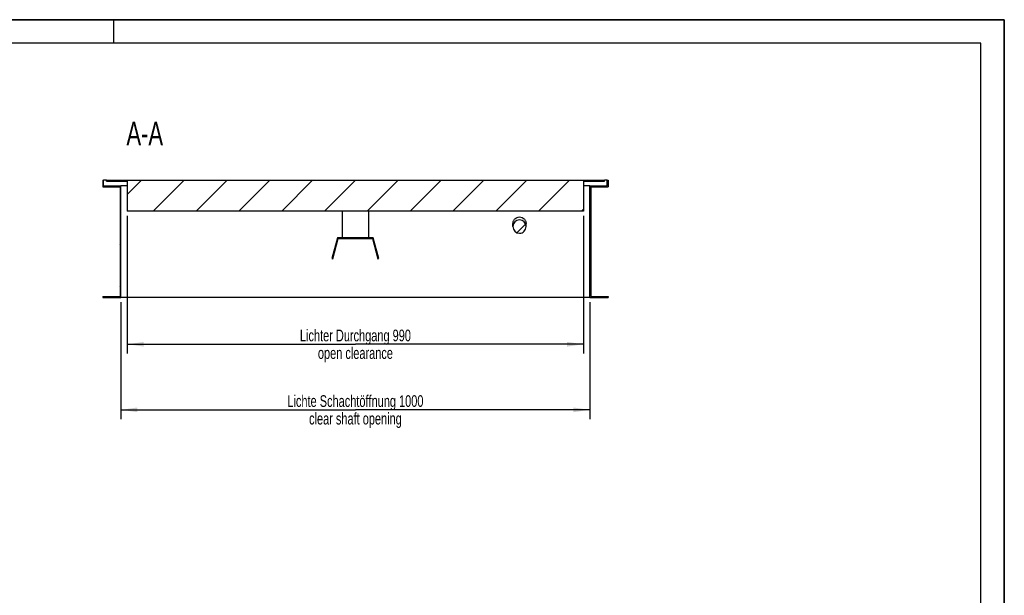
# Model space of a CAD drawing. Header units: millimetres. Extents: x 0 to 8400, y 0 to 5940.
# Tile 4 of 4: x 4200 to 8400, y 3482 to 5940. Entities that reach past the tile are written whole.
import ezdxf

# ---------------------------------------------------------------- set-up
doc = ezdxf.new("R2010")
doc.units = ezdxf.units.MM
doc.header["$LTSCALE"] = 462
doc.layers.get('0').update_dxf_attribs({"linetype": 'CONTINUOUS'})
for name, color, linetype in [('_2D-BEM', 7, 'CONTINUOUS'), ('_ACHSEN', 7, 'CONTINUOUS'), ('_ZEICHNUNGSELEM', 7, 'CONTINUOUS')]:
    doc.layers.add(name, color=color, linetype=linetype)
doc.styles.get("Standard").update_dxf_attribs({"font": 'txt', "width": 0.7})
doc.dimstyles.new('DIMSTYLE_2', dxfattribs={"dimtxt": 50, "dimasz": 70, "dimexe": 2, "dimexo": 1, "dimtad": 1, "dimdec": 1, "dimlfac": 0.5, "dimtxsty": 'Standard', "dimblk": '_FILLED', "dimblk1": '_FILLED', "dimblk2": '_FILLED', "dimcen": 0.09, "dimadec": 1, "dimazin": 2, "dimtp": 0.8, "dimtm": 0.8, "dimtfac": 1, "dimtdec": 1, "dimtofl": 0, "dimtmove": 0, "dimatfit": 3, "dimldrblk": '_FILLED', "dimfxl": 1, "dimtolj": 1, "dimarcsym": 0})

# ---------------------------------------------------------------- blocks, each defined once
blk = doc.blocks.new('_FILLED')
at = {"color": 0, "linetype": 'ByBlock'}
blk.add_solid([(0, 0), (-1, 0.143), (-1, -0.143)], dxfattribs=at)
blk = doc.blocks.new('*D3')
at = {"layer": '_2D-BEM', "color": 2, "linetype": 'Continuous', "transparency": 16777216}
for p, q in [((4659.1, 5102.2), (4659.1, 4514.2)), ((6605.1, 5102.2), (6605.1, 4514.2)), ((4659.1, 4554.2), (5632.1, 4554.2)), ((6605.1, 4554.2), (5632.1, 4554.2))]:
    blk.add_line(p, q, dxfattribs=at)
at = {"layer": '_2D-BEM', "color": 2, "linetype": 'Continuous', "transparency": 16777216, "xscale": 70, "yscale": 70, "zscale": 70, "rotation": 180}
blk.add_blockref('_FILLED', (4659.1, 4554.2), dxfattribs=at)
at = {"layer": '_2D-BEM', "color": 2, "linetype": 'Continuous', "transparency": 16777216, "xscale": 70, "yscale": 70, "zscale": 70}
blk.add_blockref('_FILLED', (6605.1, 4554.2), dxfattribs=at)
at = {"layer": '_2D-BEM', "color": 2, "linetype": 'Continuous', "transparency": 16777216, "insert": (5632.1, 4616.7), "char_height": 50, "width": 1114.286, "attachment_point": 2, "line_spacing_factor": 0.9}
blk.add_mtext('Lichter Durchgang 990\\Popen clearance', dxfattribs=at)
blk = doc.blocks.new('*D4')
at = {"layer": '_2D-BEM', "color": 2, "linetype": 'Continuous', "transparency": 16777216}
for p, q in [((4632.1, 4734.2), (4632.1, 4234.2)), ((6632.1, 4734.2), (6632.1, 4234.2)), ((4632.1, 4274.2), (5632.1, 4274.2)), ((6632.1, 4274.2), (5632.1, 4274.2))]:
    blk.add_line(p, q, dxfattribs=at)
at = {"layer": '_2D-BEM', "color": 2, "linetype": 'Continuous', "transparency": 16777216, "xscale": 70, "yscale": 70, "zscale": 70, "rotation": 180}
blk.add_blockref('_FILLED', (4632.1, 4274.2), dxfattribs=at)
at = {"layer": '_2D-BEM', "color": 2, "linetype": 'Continuous', "transparency": 16777216, "xscale": 70, "yscale": 70, "zscale": 70}
blk.add_blockref('_FILLED', (6632.1, 4274.2), dxfattribs=at)
at = {"layer": '_2D-BEM', "color": 2, "linetype": 'Continuous', "transparency": 16777216, "insert": (5632.1, 4336.7), "char_height": 50, "width": 1334.643, "attachment_point": 2, "line_spacing_factor": 0.9}
blk.add_mtext('Lichte Schachtöffnung 1000\\Pclear shaft opening', dxfattribs=at)

msp = doc.modelspace()

# ---------------------------------------------------------------- hatches: boundary and pattern name
at = {"linetype": 'Continuous'}
h = msp.add_hatch(dxfattribs=at)
h.set_pattern_fill('ANSI31', color=2, angle=180, style=0, pattern_type=2)
h.set_pattern_definition([(225, (5632.14, 5254.19), (91.304, -91.304), [])])
edge = h.paths.add_edge_path()
edge.add_line((4554.14, 5226.19), (4628.14, 5226.19))
edge.add_line((4554.14, 5254.19), (4554.14, 5226.19))
edge.add_line((4554.14, 5254.19), (4558.14, 5254.19))
edge.add_line((4558.14, 5230.19), (4558.14, 5254.19))
edge.add_line((4558.14, 5230.19), (4632.14, 5230.19))
edge.add_line((4632.14, 4754.19), (4632.14, 5230.19))
edge.add_line((4554.14, 4754.19), (4632.14, 4754.19))
edge.add_line((4554.14, 4758.19), (4554.14, 4754.19))
edge.add_line((4554.14, 4758.19), (4628.14, 4758.19))
edge.add_line((4628.14, 5226.19), (4628.14, 4758.19))
edge = h.paths.add_edge_path()
edge.add_line((6636.14, 5226.19), (6710.14, 5226.19))
edge.add_line((6636.14, 5226.19), (6636.14, 4758.19))
edge.add_line((6636.14, 4758.19), (6710.14, 4758.19))
edge.add_line((6710.14, 4758.19), (6710.14, 4754.19))
edge.add_line((6632.14, 4754.19), (6710.14, 4754.19))
edge.add_line((6632.14, 4754.19), (6632.14, 5230.19))
edge.add_line((6632.14, 5230.19), (6706.14, 5230.19))
edge.add_line((6706.14, 5230.19), (6706.14, 5254.19))
edge.add_line((6706.14, 5254.19), (6710.14, 5254.19))
edge.add_line((6710.14, 5254.19), (6710.14, 5226.19))
edge = h.paths.add_edge_path()
edge.add_line((4570.14, 5254.19), (6694.14, 5254.19))
edge.add_line((6694.14, 5250.19), (6694.14, 5254.19))
edge.add_line((6605.14, 5250.19), (6694.14, 5250.19))
edge.add_line((6605.14, 5250.19), (6605.14, 5122.19))
edge.add_line((6605.14, 5122.19), (4659.14, 5122.19))
edge.add_line((4659.14, 5250.19), (4659.14, 5122.19))
edge.add_line((4570.14, 5250.19), (4659.14, 5250.19))
edge.add_line((4570.14, 5250.19), (4570.14, 5254.19))
edge = h.paths.add_edge_path()
edge.add_spline(control_points=[(6332.14, 5028.02), (6331.58, 5028.02), (6330.47, 5028.06), (6328.8, 5028.21), (6327.15, 5028.46), (6325.51, 5028.82), (6323.9, 5029.27), (6322.31, 5029.82), (6320.76, 5030.47), (6319.24, 5031.21), (6317.77, 5032.05), (6316.35, 5032.97), (6314.99, 5033.98), (6313.69, 5035.08), (6312.45, 5036.25), (6311.28, 5037.5), (6310.19, 5038.82), (6309.17, 5040.21), (6308.24, 5041.66), (6307.4, 5043.17), (6306.64, 5044.73), (6305.98, 5046.33), (6305.42, 5047.98), (6304.96, 5049.65), (6304.59, 5051.36), (6304.33, 5053.08), (6304.18, 5054.82), (6304.12, 5056.57), (6304.18, 5058.31), (6304.33, 5060.05), (6304.59, 5061.77), (6304.96, 5063.48), (6305.42, 5065.16), (6305.98, 5066.8), (6306.64, 5068.41), (6307.4, 5069.96), (6308.24, 5071.47), (6309.17, 5072.92), (6310.19, 5074.31), (6311.28, 5075.63), (6312.45, 5076.88), (6313.69, 5078.06), (6314.99, 5079.15), (6316.35, 5080.16), (6317.77, 5081.09), (6319.24, 5081.92), (6320.76, 5082.66), (6322.31, 5083.31), (6323.9, 5083.86), (6325.51, 5084.32), (6327.15, 5084.67), (6328.8, 5084.92), (6330.47, 5085.08), (6331.58, 5085.11), (6332.14, 5085.11)], knot_values=[0, 0, 0, 0, 0.0192308, 0.0384615, 0.0576923, 0.0769231, 0.0961538, 0.1153846, 0.1346154, 0.1538462, 0.1730769, 0.1923077, 0.2115385, 0.2307692, 0.25, 0.2692308, 0.2884615, 0.3076923, 0.3269231, 0.3461538, 0.3653846, 0.3846154, 0.4038462, 0.4230769, 0.4423077, 0.4615385, 0.4807692, 0.5, 0.5192308, 0.5384615, 0.5576923, 0.5769231, 0.5961538, 0.6153846, 0.6346154, 0.6538462, 0.6730769, 0.6923077, 0.7115385, 0.7307692, 0.75, 0.7692308, 0.7884615, 0.8076923, 0.8269231, 0.8461538, 0.8653846, 0.8846154, 0.9038462, 0.9230769, 0.9423077, 0.9615385, 0.9807692, 1, 1, 1, 1], degree=3, periodic=0)
edge.add_spline(control_points=[(6332.14, 5085.11), (6332.7, 5085.11), (6333.81, 5085.08), (6335.48, 5084.92), (6337.13, 5084.67), (6338.77, 5084.32), (6340.38, 5083.86), (6341.97, 5083.31), (6343.52, 5082.66), (6345.04, 5081.92), (6346.51, 5081.09), (6347.93, 5080.16), (6349.29, 5079.15), (6350.59, 5078.06), (6351.83, 5076.88), (6353, 5075.63), (6354.09, 5074.31), (6355.11, 5072.92), (6356.04, 5071.47), (6356.88, 5069.96), (6357.64, 5068.41), (6358.3, 5066.8), (6358.86, 5065.16), (6359.32, 5063.48), (6359.69, 5061.77), (6359.95, 5060.05), (6360.11, 5058.31), (6360.16, 5056.57), (6360.11, 5054.82), (6359.95, 5053.08), (6359.69, 5051.36), (6359.32, 5049.65), (6358.86, 5047.98), (6358.3, 5046.33), (6357.64, 5044.73), (6356.88, 5043.17), (6356.04, 5041.66), (6355.11, 5040.21), (6354.09, 5038.82), (6353, 5037.5), (6351.83, 5036.25), (6350.59, 5035.08), (6349.29, 5033.98), (6347.93, 5032.97), (6346.51, 5032.05), (6345.04, 5031.21), (6343.52, 5030.47), (6341.97, 5029.82), (6340.38, 5029.27), (6338.77, 5028.82), (6337.13, 5028.46), (6335.48, 5028.21), (6333.81, 5028.06), (6332.7, 5028.02), (6332.14, 5028.02)], knot_values=[0, 0, 0, 0, 0.0192308, 0.0384615, 0.0576923, 0.0769231, 0.0961538, 0.1153846, 0.1346154, 0.1538462, 0.1730769, 0.1923077, 0.2115385, 0.2307692, 0.25, 0.2692308, 0.2884615, 0.3076923, 0.3269231, 0.3461538, 0.3653846, 0.3846154, 0.4038462, 0.4230769, 0.4423077, 0.4615385, 0.4807692, 0.5, 0.5192308, 0.5384615, 0.5576923, 0.5769231, 0.5961538, 0.6153846, 0.6346154, 0.6538462, 0.6730769, 0.6923077, 0.7115385, 0.7307692, 0.75, 0.7692308, 0.7884615, 0.8076923, 0.8269231, 0.8461538, 0.8653846, 0.8846154, 0.9038462, 0.9230769, 0.9423077, 0.9615385, 0.9807692, 1, 1, 1, 1], degree=3, periodic=0)

# ---------------------------------------------------------------- linework, layer by layer
at = {"color": 7, "linetype": 'Continuous'}
for p, q in [((0, 5940), (8400, 5940)), ((8400, 0), (8400, 5940)), ((4554.14, 5254.19), (4558.14, 5254.19)), ((4554.14, 5254.19), (4554.14, 5226.19)), ((4570.14, 5254.19), (4558.14, 5254.19)), ((4558.14, 5230.19), (4558.14, 5254.19)), ((4570.14, 5250.19), (4570.14, 5254.19)), ((4570.14, 5254.19), (6694.14, 5254.19)), ((4570.14, 5250.19), (4659.14, 5250.19)), ((4659.14, 5250.19), (4659.14, 5122.19)), ((6605.14, 5250.19), (6605.14, 5122.19)), ((6605.14, 5250.19), (6694.14, 5250.19)), ((6706.14, 5254.19), (6694.14, 5254.19)), ((6694.14, 5250.19), (6694.14, 5254.19)), ((6706.14, 5254.19), (6710.14, 5254.19)), ((6706.14, 5230.19), (6706.14, 5254.19)), ((6710.14, 5254.19), (6710.14, 5226.19)), ((4554.14, 5226.19), (4628.14, 5226.19)), ((4558.14, 5230.19), (4632.14, 5230.19)), ((4628.14, 5226.19), (4628.14, 4758.19)), ((4659.14, 5230.19), (4632.14, 5230.19)), ((4632.14, 4754.19), (4632.14, 5230.19)), ((6632.14, 5230.19), (6605.14, 5230.19)), ((6632.14, 5230.19), (6706.14, 5230.19)), ((6632.14, 4754.19), (6632.14, 5230.19)), ((6636.14, 5226.19), (6710.14, 5226.19)), ((6636.14, 5226.19), (6636.14, 4758.19)), ((6605.14, 5122.19), (4659.14, 5122.19)), ((6304.14, 5056.57), (6304.14, 5070.19)), ((6360.14, 5056.57), (6360.14, 5070.19)), ((5555.98, 5009.19), (5532.14, 4920.23)), ((5536, 4919.19), (5559.05, 5005.19)), ((5708.3, 5009.19), (5555.98, 5009.19)), ((5559.05, 5005.19), (5705.23, 5005.19)), ((5705.23, 5005.19), (5728.28, 4919.19)), ((5732.14, 4920.23), (5708.3, 5009.19)), ((5532.14, 4920.23), (5536, 4919.19)), ((5728.28, 4919.19), (5732.14, 4920.23)), ((4554.14, 4758.19), (4628.14, 4758.19)), ((4554.14, 4758.19), (4554.14, 4754.19)), ((4554.14, 4754.19), (4632.14, 4754.19)), ((6632.14, 4754.19), (4632.14, 4754.19)), ((6632.14, 4754.19), (6710.14, 4754.19)), ((6636.14, 4758.19), (6710.14, 4758.19)), ((6710.14, 4758.19), (6710.14, 4754.19))]:
    msp.add_line(p, q, dxfattribs=at)
at = {"color": 3, "linetype": 'Continuous'}
for p, q in [((8400, 5940), (0, 5940)), ((4600, 5940), (4600, 5840)), ((8400, 5940), (8400, 0))]:
    msp.add_line(p, q, dxfattribs=at)
at = {"color": 5, "linetype": 'Continuous'}
for p, q in [((8300, 5840), (100, 5840)), ((8300, 100), (8300, 5840))]:
    msp.add_line(p, q, dxfattribs=at)
at = {"color": 7, "linetype": 'Continuous'}
for start_param, end_param in [(0, 1.5707963), (-1.5707963, 0), (-4.712389, -3.1415927), (-3.1415927, -1.5707963)]:
    msp.add_ellipse((6332.14, 5056.57), major_axis=(0, 28.54), ratio=0.9809483, start_param=start_param, end_param=end_param, dxfattribs=at)
for points, knots in [([(6304.14, 5070.19), (6304.14, 5071.99), (6304.5, 5075.59), (6306.11, 5080.78), (6308.72, 5085.56), (6313.38, 5091.14), (6321.17, 5096.24), (6328.5, 5097.66), (6332.14, 5097.66)], [0, 0, 0, 0, 0.1241115, 0.2484045, 0.3730321, 0.4980957, 0.7484029, 1, 1, 1, 1]), ([(6332.14, 5097.66), (6335.78, 5097.66), (6343.11, 5096.24), (6350.9, 5091.14), (6355.57, 5085.56), (6358.17, 5080.78), (6359.78, 5075.59), (6360.14, 5071.99), (6360.14, 5070.19)], [0, 0, 0, 0, 0.2515971, 0.5019043, 0.6269679, 0.7515955, 0.8758885, 1, 1, 1, 1])]:
    msp.add_open_spline(points, degree=3, knots=knots, dxfattribs=at)
at = {"layer": '_ACHSEN', "color": 7, "linetype": 'Continuous'}
for p, q in [((5576.14, 5122.19), (5576.14, 5010.19)), ((5688.14, 5122.19), (5688.14, 5010.19)), ((5576.14, 5010.19), (5688.14, 5010.19))]:
    msp.add_line(p, q, dxfattribs=at)

# ---------------------------------------------------------------- texts
at = {"layer": '_ZEICHNUNGSELEM', "color": 2, "linetype": 'Continuous', "insert": (4811.5, 5504.19), "char_height": 100, "width": 364.2857, "attachment_point": 3, "line_spacing_factor": 0.9}
msp.add_mtext('A-A', dxfattribs=at)

# ---------------------------------------------------------------- dimensions: what is measured, and where the dimension line sits
at = {"layer": '_2D-BEM', "color": 2, "linetype": 'Continuous'}
for base, p1, p2, text, picture, middle in [((4659.14, 4554.19), (6605.14, 5103.19), (4659.14, 5103.19), 'Lichter Durchgang <>\\Popen clearance', '*D3', (5632.14, 4554.19)), ((4632.14, 4274.19), (6632.14, 4735.19), (4632.14, 4735.19), 'Lichte Schachtöffnung <>\\Pclear shaft opening', '*D4', (5632.14, 4274.19))]:
    dim = msp.add_linear_dim(base=base, p1=p1, p2=p2, angle=180, text=text, dimstyle='DIMSTYLE_2', dxfattribs=at)
    dim.commit()
    dim.dimension.update_dxf_attribs({"geometry": picture, "text_midpoint": middle, "dimtype": 160})

doc.saveas('drawing.dxf')
